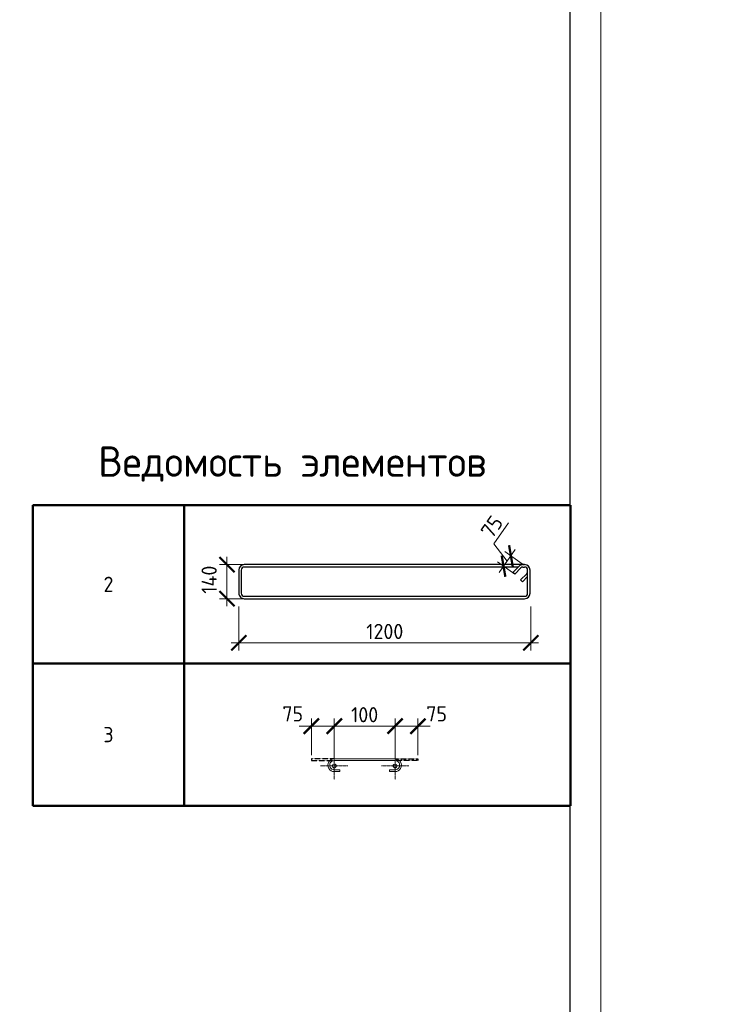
# Model space of a CAD drawing. Header units: millimetres. Extents: x 263826 to 1585445, y -423071 to 70137.
# Tile 239 of 256: x 575604 to 587301, y -130165 to -113984. Entities that reach past the tile are written whole.
import ezdxf

# ---------------------------------------------------------------- set-up
doc = ezdxf.new("R2010")
doc.units = ezdxf.units.MM
doc.linetypes.add('CENTER2', pattern=[28.575, 19.05, -3.175, 3.175, -3.175])
doc.linetypes.add('GOST2.303 4', pattern=[7, 5, -2, 0])
for name, color, linetype, lineweight in [('Арм_шпильки', 143, 'Continuous', 18), ('Выноски', 20, 'Continuous', 20), ('Осевая', 10, 'CENTER2', 20), ('подоснова', 151, 'Continuous', 5), ('поз.', 2, 'Continuous', 25), ('РАЗМЕРЫ', 1, 'Continuous', 9), ('ТОНКИЕ', 7, 'Continuous', 9)]:
    doc.layers.add(name, color=color, linetype=linetype, lineweight=lineweight)
doc.layers.add('ТОЛСТЫЕ_ОСНОВНЫЕ', color=6, linetype='Continuous')
doc.styles.add('GOST 2.304', font='CS_Gost2304.shx')
doc.styles.add('GOST-2.304_Type-B', font='GOST_Common.ttf')
doc.styles.add('ГОСТ', font='GOST_Common.ttf')
doc.dimstyles.new('мой', dxfattribs={"dimscale": 100, "dimtxt": 2.5, "dimasz": 2.5, "dimexe": 1.25, "dimexo": 0.625, "dimtad": 1, "dimdec": 0, "dimtxsty": 'GOST-2.304_Type-B', "dimblk": 'ARCHTICK', "dimcen": 2.5, "dimdle": 2, "dimaunit": 1, "dimadec": 1, "dimazin": 2, "dimtfac": 1, "dimtdec": 0, "dimtmove": 1, "dimatfit": 3, "dimfxl": 1, "dimtfill": 1, "dimlwd": -1, "dimlwe": -1, "dimarcsym": 0})
doc.dimstyles.new('мой 25', dxfattribs={"dimscale": 100, "dimtxt": 2.5, "dimasz": 2.5, "dimexe": 1.25, "dimexo": 0.625, "dimtad": 1, "dimdec": 0, "dimlfac": 0.5, "dimtxsty": 'GOST-2.304_Type-B', "dimblk": 'ARCHTICK', "dimcen": 2.5, "dimdle": 1.25, "dimaunit": 1, "dimadec": 1, "dimazin": 2, "dimtfac": 1, "dimtdec": 0, "dimtmove": 1, "dimatfit": 3, "dimfxl": 6, "dimfxlon": 1, "dimtfill": 1, "dimlwd": -1, "dimlwe": -1, "dimarcsym": 0})

# ---------------------------------------------------------------- blocks, each defined once
blk = doc.blocks.new('*T278')
at = {"layer": 'Выноски', "color": 0, "linetype": 'ByBlock', "lineweight": 50, "transparency": 16777216}
for p, q in [((0, 0), (8834, 0)), ((0, 0), (0, -4943)), ((2484, 0), (2484, -4943)), ((8834, 0), (8834, -4943)), ((0, -2606), (8834, -2606)), ((0, -4943), (8834, -4943))]:
    blk.add_line(p, q, dxfattribs=at)
at = {"layer": 'Выноски', "color": 0, "transparency": 16777216, "char_height": 250, "width": 2183.67, "attachment_point": 5, "style": 'GOST-2.304_Type-B'}
for s, insert in [('2', (1242, -1303)), ('3', (1242, -3774))]:
    blk.add_mtext(s, dxfattribs=dict(at, insert=insert))
blk = doc.blocks.new('*U57')
for p, q in [((-8, 0), (-7, 7.2)), ((-7, -7.2), (-8, 0)), ((-7, 7.2), (-4.2, 14)), ((-4.2, 14), (0.2, 19.8)), ((0.2, 19.8), (6, 24.2)), ((6, 24.2), (12.8, 27)), ((12.8, 27), (20, 28)), ((44, 28), (20, 28)), ((20, 20), (44, 20)), ((44, 20), (44, 28)), ((262.7, 28), (286.7, 28)), ((262.7, 20), (262.7, 28)), ((286.7, 20), (262.7, 20)), ((293.9, 27), (286.7, 28)), ((300.7, 24.2), (293.9, 27)), ((306.5, 19.8), (300.7, 24.2)), ((310.9, 14), (306.5, 19.8)), ((313.7, 7.2), (310.9, 14)), ((314.7, 0), (313.7, 7.2)), ((-4.2, -14), (-7, -7.2)), ((0.2, -19.8), (-4.2, -14)), ((6, -24.2), (0.2, -19.8)), ((12.8, -27), (6, -24.2)), ((20, -28), (12.8, -27)), ((20, -28), (286.7, -28)), ((286.7, -28), (293.9, -27)), ((293.9, -27), (300.7, -24.2)), ((300.7, -24.2), (306.5, -19.8)), ((306.5, -19.8), (310.9, -14)), ((310.9, -14), (313.7, -7.2)), ((313.7, -7.2), (314.7, 0))]:
    blk.add_line(p, q)
at = {"color": 0, "linetype": 'ByBlock', "lineweight": -2}
for p, q in [((0, 0), (0.7, 5.2)), ((0.7, 5.2), (2.7, 10)), ((2.7, 10), (5.9, 14.1)), ((5.9, 14.1), (10, 17.3)), ((10, 17.3), (14.8, 19.3)), ((14.8, 19.3), (20, 20)), ((291.8, 19.3), (286.7, 20)), ((296.7, 17.3), (291.8, 19.3)), ((300.8, 14.1), (296.7, 17.3)), ((304, 10), (300.8, 14.1)), ((306, 5.2), (304, 10)), ((306.7, 0), (306, 5.2)), ((0.7, -5.2), (0, 0)), ((2.7, -10), (0.7, -5.2)), ((5.9, -14.1), (2.7, -10)), ((10, -17.3), (5.9, -14.1)), ((14.8, -19.3), (10, -17.3)), ((20, -20), (14.8, -19.3)), ((20, -20), (286.7, -20)), ((286.7, -20), (291.8, -19.3)), ((291.8, -19.3), (296.7, -17.3)), ((296.7, -17.3), (300.8, -14.1)), ((300.8, -14.1), (304, -10)), ((304, -10), (306, -5.2)), ((306, -5.2), (306.7, 0))]:
    blk.add_line(p, q, dxfattribs=at)
at = {"style": 'GOST 2.304', "oblique": 15, "flags": 9}
for tag, p in [('ДИАМЕТР', (117.8, -62.2)), ('ДЛИНА', (118.1, -72.5)), ('ПОЗИЦИЯ', (118, -56.6)), ('КЛАСС', (118, -67.8)), ('МАССА', (118.7, -78.2))]:
    blk.add_attdef(tag, p, '', height=2.5, dxfattribs=at)
blk = doc.blocks.new('_ArchTick')
at = {"color": 0, "linetype": 'ByBlock', "const_width": 0.15}
blk.add_lwpolyline([(-0.5, -0.5), (0.5, 0.5)], dxfattribs=at)
blk = doc.blocks.new('*D279')
at = {"layer": 'DEFPOINTS', "color": 0, "lineweight": 0, "transparency": 16777216}
for p in [(581774, -125594), (580775, -126131), (581774, -126130)]:
    blk.add_point(p, dxfattribs=at)
at = {"layer": 'РАЗМЕРЫ', "color": 0, "linetype": 'Continuous', "transparency": 16777216}
for p, q in [((580775, -126068), (580775, -125469)), ((581774, -126068), (581774, -125469)), ((580575, -125594), (581974, -125594))]:
    blk.add_line(p, q, dxfattribs=at)
at = {"layer": 'РАЗМЕРЫ', "color": 0, "transparency": 16777216, "xscale": 250, "yscale": 250, "zscale": 250, "rotation": 180}
blk.add_blockref('_ArchTick', (580775, -125594), dxfattribs=at)
at = {"layer": 'РАЗМЕРЫ', "color": 0, "transparency": 16777216, "xscale": 250, "yscale": 250, "zscale": 250}
blk.add_blockref('_ArchTick', (581774, -125594), dxfattribs=at)
at = {"layer": 'РАЗМЕРЫ', "color": 0, "lineweight": 0, "transparency": 16777216, "insert": (581274, -125406), "char_height": 250, "attachment_point": 5, "style": 'GOST-2.304_Type-B', "bg_fill": 3, "box_fill_scale": 1.1, "bg_fill_color": 256, "bg_fill_true_color": 13158600, "bg_fill_transparency": 0}
blk.add_mtext('100', dxfattribs=at)
blk = doc.blocks.new('*D289')
at = {"layer": 'DEFPOINTS', "color": 0, "lineweight": 0, "transparency": 16777216}
for p in [(580398, -125594), (580398, -126130), (580775, -126131)]:
    blk.add_point(p, dxfattribs=at)
at = {"layer": 'РАЗМЕРЫ', "color": 0, "linetype": 'Continuous', "transparency": 16777216}
for p, q in [((580398, -126068), (580398, -125469)), ((580775, -126068), (580775, -125469)), ((580975, -125594), (580198, -125594))]:
    blk.add_line(p, q, dxfattribs=at)
at = {"layer": 'РАЗМЕРЫ', "color": 0, "transparency": 16777216, "xscale": 250, "yscale": 250, "zscale": 250}
blk.add_blockref('_ArchTick', (580775, -125594), dxfattribs=at)
at = {"layer": 'РАЗМЕРЫ', "color": 0, "lineweight": 0, "transparency": 16777216, "insert": (580092, -125392), "char_height": 250, "attachment_point": 5, "style": 'GOST-2.304_Type-B', "bg_fill": 3, "box_fill_scale": 1.1, "bg_fill_color": 256, "bg_fill_true_color": 13158600, "bg_fill_transparency": 0}
blk.add_mtext('75', dxfattribs=at)
at = {"layer": 'РАЗМЕРЫ', "color": 0, "transparency": 16777216, "xscale": 250, "yscale": 250, "zscale": 250, "rotation": 180}
blk.add_blockref('_ArchTick', (580398, -125594), dxfattribs=at)
blk = doc.blocks.new('*D290')
at = {"layer": 'DEFPOINTS', "color": 0, "lineweight": 0, "transparency": 16777216}
for p in [(582150, -125594), (581774, -126131), (582150, -126130)]:
    blk.add_point(p, dxfattribs=at)
at = {"layer": 'РАЗМЕРЫ', "color": 0, "linetype": 'Continuous', "transparency": 16777216}
for p, q in [((581774, -126068), (581774, -125469)), ((582150, -126068), (582150, -125469)), ((581574, -125594), (582350, -125594))]:
    blk.add_line(p, q, dxfattribs=at)
at = {"layer": 'РАЗМЕРЫ', "color": 0, "transparency": 16777216, "xscale": 250, "yscale": 250, "zscale": 250, "rotation": 180}
blk.add_blockref('_ArchTick', (581774, -125594), dxfattribs=at)
at = {"layer": 'РАЗМЕРЫ', "color": 0, "lineweight": 0, "transparency": 16777216, "insert": (582457, -125392), "char_height": 250, "attachment_point": 5, "style": 'GOST-2.304_Type-B', "bg_fill": 3, "box_fill_scale": 1.1, "bg_fill_color": 256, "bg_fill_true_color": 13158600, "bg_fill_transparency": 0}
blk.add_mtext('75', dxfattribs=at)
at = {"layer": 'РАЗМЕРЫ', "color": 0, "transparency": 16777216, "xscale": 250, "yscale": 250, "zscale": 250}
blk.add_blockref('_ArchTick', (582150, -125594), dxfattribs=at)
blk = doc.blocks.new('*U58')
at = {"color": 0, "linetype": 'ByBlock', "lineweight": -2}
for p, q in [((108.8, 1198.9), (12.5, 1198.9)), ((108.8, 1188.9), (12.5, 1188.9)), ((53.8, 1159.8), (28.3, 1185.2)), ((38.8, 1188.9), (60.9, 1166.9)), ((-10, 1176.4), (-10, 12.5)), ((-10, 1169.4), (-10, 1176.4)), ((22, 1128), (-3.4, 1153.5)), ((0, 1169.4), (0, 1176.4)), ((0, 1150.1), (0, 12.5)), ((3.7, 1160.6), (29.1, 1135.1)), ((60.9, 1166.9), (53.8, 1159.8)), ((121.3, 12.5), (121.3, 1176.4)), ((131.3, 12.5), (131.3, 1176.4)), ((29.1, 1135.1), (22, 1128)), ((12.5, 0), (108.8, 0)), ((12.5, -10), (108.8, -10))]:
    blk.add_line(p, q, dxfattribs=at)
for centre, radius, start, end in [((12.5, 1176.4), 22.5, 90, 180), ((12.5, 1176.4), 12.5, 90, 180), ((19.5, 1176.4), 12.5, 45, 90), ((108.8, 1176.4), 22.5, 0, 90), ((108.8, 1176.4), 12.5, 0, 90), ((12.5, 1169.4), 22.5, 180, 225), ((12.5, 1169.4), 12.5, 180, 225), ((12.5, 12.5), 22.5, 180, 270), ((12.5, 12.5), 12.5, 180, 270), ((108.8, 12.5), 12.5, 270, 0), ((108.8, 12.5), 22.5, 270, 0)]:
    blk.add_arc(centre, radius, start, end, dxfattribs=at)
at = {"style": 'GOST 2.304', "oblique": 15, "flags": 9}
for tag, p in [('ДИАМЕТР', (-52.8, -63)), ('КЛАСС', (-53, -68.7)), ('ДЛИНА', (-52.5, -73.8)), ('ПОЗИЦИЯ', (-52.3, -58)), ('МАССА', (-52.3, -78.3))]:
    blk.add_attdef(tag, p, '', height=2.5, dxfattribs=at)
blk = doc.blocks.new('*D281')
at = {"layer": 'DEFPOINTS', "color": 0, "lineweight": 0, "transparency": 16777216}
for p in [(579206, -123271), (584005, -123409), (579206, -124225)]:
    blk.add_point(p, dxfattribs=at)
at = {"layer": 'РАЗМЕРЫ', "color": 0, "linetype": 'Continuous', "transparency": 16777216}
for p, q in [((579206, -123625), (579206, -124350)), ((584005, -123625), (584005, -124350)), ((584130, -124225), (579081, -124225))]:
    blk.add_line(p, q, dxfattribs=at)
at = {"layer": 'РАЗМЕРЫ', "color": 0, "transparency": 16777216, "xscale": 250, "yscale": 250, "zscale": 250, "rotation": 180}
blk.add_blockref('_ArchTick', (579206, -124225), dxfattribs=at)
at = {"layer": 'РАЗМЕРЫ', "color": 0, "transparency": 16777216, "xscale": 250, "yscale": 250, "zscale": 250}
blk.add_blockref('_ArchTick', (584005, -124225), dxfattribs=at)
at = {"layer": 'РАЗМЕРЫ', "color": 0, "lineweight": 0, "transparency": 16777216, "insert": (581605, -124038), "char_height": 250, "attachment_point": 5, "style": 'GOST-2.304_Type-B', "bg_fill": 3, "box_fill_scale": 1.1, "bg_fill_color": 256, "bg_fill_true_color": 13158600, "bg_fill_transparency": 0}
blk.add_mtext('1200', dxfattribs=at)
blk = doc.blocks.new('*D294')
at = {"layer": 'DEFPOINTS', "color": 0, "lineweight": 0, "transparency": 16777216}
for p in [(579011, -122939), (580521, -122939), (580175, -123499)]:
    blk.add_point(p, dxfattribs=at)
at = {"layer": 'РАЗМЕРЫ', "color": 0, "linetype": 'Continuous', "transparency": 16777216}
for p, q in [((579611, -122939), (578886, -122939)), ((579011, -123624), (579011, -122814)), ((579611, -123499), (578886, -123499))]:
    blk.add_line(p, q, dxfattribs=at)
at = {"layer": 'РАЗМЕРЫ', "color": 0, "lineweight": 0, "transparency": 16777216, "insert": (578718, -123187), "char_height": 250, "attachment_point": 5, "rotation": 90, "style": 'GOST-2.304_Type-B', "bg_fill": 3, "box_fill_scale": 1.1, "bg_fill_color": 256, "bg_fill_true_color": 13158600, "bg_fill_transparency": 0}
blk.add_mtext('140', dxfattribs=at)
at = {"layer": 'РАЗМЕРЫ', "color": 0, "transparency": 16777216, "xscale": 250, "yscale": 250, "zscale": 250}
for p, rotation in [((579011, -122939), 90), ((579011, -123499), 270)]:
    blk.add_blockref('_ArchTick', p, dxfattribs=dict(at, rotation=rotation))
blk = doc.blocks.new('*U46')
at = {"layer": 'ТОЛСТЫЕ_ОСНОВНЫЕ', "color": 6}
blk.add_lwpolyline([(20, 5), (415, 5), (415, 292), (20, 292)], close=True, dxfattribs=at)
at = {"layer": 'ТОНКИЕ'}
blk.add_lwpolyline([(0, 0), (420, 0), (420, 297), (0, 297)], close=True, dxfattribs=at)
blk = doc.blocks.new('*D1695')
at = {"layer": 'DEFPOINTS', "color": 0, "lineweight": 0, "transparency": 16777216}
for p in [(583678, -122795), (583915, -122963), (583794, -123133)]:
    blk.add_point(p, dxfattribs=at)
at = {"layer": 'РАЗМЕРЫ', "color": 0, "linetype": 'Continuous', "transparency": 16777216}
for p, q in [((583396, -122598), (583641, -122252)), ((583617, -122881), (583396, -122598)), ((583485, -123068), (583750, -122693)), ((583864, -122927), (583576, -122723)), ((583743, -123097), (583455, -122894))]:
    blk.add_line(p, q, dxfattribs=at)
at = {"layer": 'РАЗМЕРЫ', "color": 0, "transparency": 16777216, "xscale": 250, "yscale": 250, "zscale": 250}
for p, rotation in [((583678, -122795), 54.78306431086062), ((583557, -122966), 234.7830643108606)]:
    blk.add_blockref('_ArchTick', p, dxfattribs=dict(at, rotation=rotation))
at = {"layer": 'РАЗМЕРЫ', "color": 0, "transparency": 16777216, "insert": (583365, -122317), "char_height": 250, "attachment_point": 5, "rotation": 54.7831, "style": 'GOST-2.304_Type-B', "bg_fill": 3, "box_fill_scale": 1.1, "bg_fill_color": 256, "bg_fill_true_color": 13158600, "bg_fill_transparency": 0}
blk.add_mtext('75', dxfattribs=at)

msp = doc.modelspace()

# ---------------------------------------------------------------- linework, layer by layer
at = {"layer": 'Осевая', "ltscale": 0.1}
for p, q in [((580998.64567, -126246.7717, 3100), (580550.37667, -126246.7717, 3100)), ((581998.5884, -126246.7717, 3100), (581550.3194, -126246.7717, 3100))]:
    msp.add_line(p, q, dxfattribs=at)
at = {"layer": 'подоснова'}
for centre in [(580774.51117, -126246.7717, 3100), (581774.4539, -126246.7717, 3100)]:
    msp.add_circle(centre, 31.98713, dxfattribs=at)

# ---------------------------------------------------------------- block references
msp.add_blockref('*T278', (575821.1116, -121959.84448, 3100))
at = {"lineweight": 30, "xscale": 3.959999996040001, "yscale": 3.959999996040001, "zscale": 3.959999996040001, "rotation": 269.9999999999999}
msp.add_blockref('*U58', (579245.35741, -122978.92409, 3100), dxfattribs=at)
at = {"layer": 'Арм_шпильки', "color": 3, "xscale": 3.75, "yscale": 3.75, "zscale": 3.75, "rotation": 180}
msp.add_blockref('*U57', (581849.48253, -126235.1522, 3100), dxfattribs=at)

# ---------------------------------------------------------------- texts
at = {"layer": 'РАЗМЕРЫ', "insert": (580086.07459, -121286.32638, 3100), "char_height": 500, "attachment_point": 5, "style": 'GOST-2.304_Type-B'}
msp.add_mtext_dynamic_manual_height_columns('{\\C0;Ведомость элементов}', width=15225.2271462, gutter_width=15, heights=[0], dxfattribs=at)

# ---------------------------------------------------------------- next in the draw order: dimensions: what is measured, and where the dimension line sits
at = {"layer": 'РАЗМЕРЫ', "color": 146, "lineweight": 0, "true_color": 0x006272}
dim = msp.add_linear_dim(base=(579205.75741, -124225.4548, 3100), p1=(584004.94467, -123409.10726, 3100), p2=(579205.75741, -123271.10516, 3100), dimstyle='мой 25', override={"dimlfac": 0.25}, dxfattribs=at)
dim.commit()
dim.dimension.update_dxf_attribs({"geometry": '*D281', "text_midpoint": (581605.35104, -124037.9548, 3100)})
dim = msp.add_linear_dim(base=(581774.48253, -125593.621, 3100), p1=(580774.51117, -126130.90842, 3100), p2=(581774.48253, -126130.1522, 3100), text='100', dimstyle='мой', dxfattribs=at)
dim.commit()
dim.dimension.update_dxf_attribs({"geometry": '*D279', "text_midpoint": (581274.49685, -125406.121, 3100)})

# ---------------------------------------------------------------- next in the draw order: linework, layer by layer
at = {"layer": 'поз.', "linetype": 'GOST2.303 4', "ltscale": 0.4, "elevation": 3100}
for points in [[(580774.48253, -126130.1522), (580398.48253, -126130.1522), (580398.48253, -126160.1522), (580773.20476, -126160.32043)], [(581774.48253, -126130.1522), (582150.48253, -126130.1522), (582150.48253, -126160.1522), (581775.76031, -126160.32043)]]:
    msp.add_lwpolyline(points, dxfattribs=at)

# ---------------------------------------------------------------- next in the draw order: dimensions: what is measured, and where the dimension line sits
at = {"layer": 'РАЗМЕРЫ', "color": 146, "lineweight": 0}
dim = msp.add_linear_dim(base=(579011.13326, -122939.32409, 3100), p1=(580175.08093, -123498.71571, 3100), p2=(580520.81803, -122939.32409, 3100), angle=90, dimstyle='мой 25', override={"dimlfac": 0.25}, dxfattribs=at)
dim.commit()
dim.dimension.update_dxf_attribs({"geometry": '*D294', "text_midpoint": (578905.96897, -123187.47061, 3100), "dimtype": 160})

# ---------------------------------------------------------------- next in the draw order: dimensions: what is measured, and where the dimension line sits
dim = msp.add_linear_dim(base=(580398.48253, -125593.621, 3100), p1=(580774.51117, -126130.90842, 3100), p2=(580398.48253, -126130.1522, 3100), text='75', dimstyle='мой', dxfattribs=at)
dim.commit()
dim.dimension.update_dxf_attribs({"geometry": '*D289', "text_midpoint": (580091.63912, -125579.36921, 3100), "dimtype": 160})
dim = msp.add_linear_dim(base=(582150.48253, -125593.621, 3100), p1=(581774.4539, -126130.90842, 3100), p2=(582150.48253, -126130.1522, 3100), angle=180, text='75', dimstyle='мой', dxfattribs=at)
dim.commit()
dim.dimension.update_dxf_attribs({"geometry": '*D290', "text_midpoint": (582457.32595, -125579.36921, 3100), "dimtype": 160})

# ---------------------------------------------------------------- next in the draw order: linework, layer by layer
at = {"layer": 'Осевая', "ltscale": 0.1}
for p, q in [((580774.51117, -126022.6372, 3100), (580774.51117, -126470.90621, 3100)), ((581774.4539, -126022.6372, 3100), (581774.4539, -126470.90621, 3100))]:
    msp.add_line(p, q, dxfattribs=at)

# ---------------------------------------------------------------- next in the draw order: block references
at = {"xscale": 100, "yscale": 100, "zscale": 100}
msp.add_blockref('*U46', (543154.78314, -140202.71786, 3100), dxfattribs=at)

# ---------------------------------------------------------------- next in the draw order: texts
at = {"layer": 'Выноски'}
note = msp.add_mtext_static_columns([''] * 2, width=18679.7309208, gutter_width=20.19117, height=0, dxfattribs=dict(at, insert=(415001.40784, -101131.04754), char_height=250, attachment_point=1, style='ГОСТ'))
for column, words in zip([note] + note.columns.linked_columns, ['\\pi1500;{\\H2x;Общие указания:}\\P1.^IРабочая документация разработана в соответствии с заданием на проектирование, требованиями {\\H3x; }действующих технических регламентов, стандартов, сводов правил и других документов, содержащих установленные {\\H1.16667x; }требования.{\\H1.77778x; }\\P2.^IРабочая документация выполнена в соответствии со следующими нормативными и техническими {\\H1.57407x; }документами:{\\H1.64198x; }\\P-^IСП 20.13330.2016 "Нагрузки и воздействия";{\\H1.61934x; }\\P-^IСП 63.13330.2018 "Бетонные и железобетонные конструкции. Основные положения";{\\H1.62689x; }\\P-^IСП 70.13330.2012 "Несущие и ограждающие конструкции".{\\H1.62437x; }\\P4.^IЗа относительную отметку 0,000 принята отметка чистого пола первого этажа, соответствующая {\\H1.62521x; }абсолютной отметке 648,00 в Балтийской системе высот.{\\H1.62493x; }\\P{\\fISOCPEUR|b0|i0|c204|p34;5.^IПеречень видов работ, для которых необходимо составлять акты освидетельствования скрытых \\H1.62502x; \\H0.61538x;работ:\\H1.62499x; \\H0.61539x;\\P-^Iсоответствие арматуры (длина, диаметры, распределение по площади элементов, количество и т.д.), \\H1.725x; \\H0.57971x;закладных деталей рабочим чертежам;\\H1.67917x; \\H0.59553x;\\P-^Iустройство и армирование монолитных стен;\\H1.60694x; \\H0.6223x;\\P-^Iосвидетельствование опалубки перед бетонированием;\\H1.63102x; \\H0.61311x;\\P-^Iотбор контрольных проб бетона;\\H1.62299x; \\H0.61615x;\\P-^Iсоответствие законченных железобетонных конструкций проекту с отображением качества работ;\\H1.62567x; \\H0.61513x;\\P-^Iустройство монолитных конструкций, выполняемых в зимнее время;\\H1.62478x; \\H0.61547x;\\P\\fISOCPEUR|b0|i0|c0|p34;6.^I\\fISOCPEUR|b0|i0|c204|p34;Запрещается выполнение последующих работ при отсутствии актов освидетельствования \\H1.62507x; \\H0.61536x;предшествующих скрытых работ во всех случаях.\\H1.62498x; \\H0.61539x;\\P\\fISOCPEUR|b0|i0|c0|p34;7.^I\\fISOCPEUR|b0|i0|c204|p34;Арматура класса А240 и А500С по ГОСТ 34028-2016, материал монолитных конструкций - бетон \\H1.62501x; \\H0.61538x;тяжелый класса В25 по ГОСТ 26633-2015.\\H1.625x; \\H0.61539x;\\P\\fISOCPEUR|b0|i0|c0|p34;8.^I\\fISOCPEUR|b0|i0|c204|p34;Работы по бетонированию монолитных конструкций вести в соответствии со СП 70.13330.2012 \\H1.625x; \\H0.61538x;"Несущие и ограждающие конструкции".\\H1.625x; \\H0.61538x;\\P\\fISOCPEUR|b0|i0|c0|p34;9.^I\\fISOCPEUR|b0|i0|c204|p34;Все строительно-монтажные работы необходимо выполнять в соответствии со СНиП 12-03-2001 \\H1.625x; \\H0.61538x;"Безопасность труда в строительстве. Часть 1. Общие требования.", Безопасность труда в строительстве. Часть \\H1.625x; \\H0.61538x;2. Строительное производство". Строительство здания должно производиться в соответствии с проектом \\H1.625x; \\H0.61538x;производства работ (ППР).\\H1.725x; \\H0.57971x;\\P\\fISOCPEUR|b0|i0|c0|p34;10.^I\\fISOCPEUR|b0|i0|c204|p34;При отсутствии ППР производство строительно-монтажных работ запрещается.\\H1.67917x; \\H0.59553x;\\P\\fISOCPEUR|b0|i0|c0|p34;11.^I\\fISOCPEUR|b0|i0|c204|p34;Бетон следует укладывать в бетонные конструкции горизонтальными слоями одинаковой толщины без \\H1.60694x; \\H0.6223x;разрывов, с последовательным направлением укладки в одну сторону во всех слоях.\\H1.63102x; \\H0.61311x;\\P\\fISOCPEUR|b0|i0|c0|p34;12.^I\\fISOCPEUR|b0|i0|c204|p34;В начальный период твердения бетон необходимо защищать от попадания атмосферных осадков или \\H1.62299x; \\H0.61615x;потерь влаги.\\H1.62567x; \\H0.61513x;\\P\\fISOCPEUR|b0|i0|c0|p34;13.^I\\fISOCPEUR|b0|i0|c204|p34;Уход за свежеуложенным бетоном начинать сразу после укладки бетонной смеси и осуществлять до \\H1.62478x; \\H0.61547x;достижения прочности бетона не менее 70% от проектной.\\H1.62507x; \\H0.61536x;\\P\\fISOCPEUR|b0|i0|c0|p34;14.^I\\fISOCPEUR|b0|i0|c204|p34;Проект рассчитан на производство работ в период положительных температур. В случае выполнения \\H1.62498x; \\H0.61539x;работ при отрицательных температурах необходимо выполнять требования СНиП часть 3 по производству работ \\H1.62501x; \\H0.61538x;и ППР.\\H1.625x; \\H0.61539x;\\P\\fISOCPEUR|b0|i0|c0|p34;15.^I\\fISOCPEUR|b0|i0|c204|p34;При минимальной температуре воздуха до минус 15°С допускается:\\H1.625x; \\H0.61538x;\\P-^Iвыдерживание бетона в конструкции методом термоса, при предварительном разогреве бетонной \\H1.625x; \\H0.61538x;смеси, \\H1.625x; \\H0.61538x;\\P-^Iфорсированный электроразогрев бетона в конструкции с повторным уплотнением.\\H1.625x; \\H0.61538x;\\PПри минимальной температуре воздуха до минус 25°С допускается:\\H1.625x; \\H0.61538x;\\P-^Iобогрев бетона в греющей опалубке с помощью низкотемпературных электронагревателей,\\H1.625x; \\H0.61538x;\\P-^Iэлектродный сквозной прогреб бетона,\\H1.625x; \\H0.61538x;\\P-^Iэлектрообогрев с помощью греющего провода.\\H1.625x; \\H0.61538x;\\P}16.^IЗаполнителем для бетона служит щебень твердых пород, наибольшая фракция щебня не должна превышать {\\H1.625x; }40мм.{\\H1.625x; }\\P17.^IВ процессе бетонирования обеспечить соблюдение защитных слоев и мест положения рабочей арматуры {\\H1.625x; }согласно проекту. Величина защитного слоя продольной рабочей арматуры у боковых граней стен монолитных {\\H1.625x; }участков должны быть не менее 20мм и не менее диаметра продольной рабочей арматуры конструкции, величина {\\H1.625x; }защитного слоя поперечной арматуры - не менее 10мм. {\\H1.625x; }\\P\\pi0;             18.Крестовые соединения стержней продольной и поперечной арматуры, соединение стержней продольной {\\H1.625x; }арматуры по длине выполнить вязкой отожженой проволокой диаметром 2,0-3,0мм.{\\H1.625x; }\\P\\pi1500;{\\H1.625x; }', '']):
    column.text = words

# ---------------------------------------------------------------- next in the draw order: dimensions: what is measured, and where the dimension line sits
at = {"layer": 'РАЗМЕРЫ', "color": 146, "true_color": 0x006272}
dim = msp.add_aligned_dim(p1=(583794.32602, -123133.45776), p2=(583914.9498, -122962.5699), distance=290.31811, text='75', dimstyle='мой 25', override={"dimlfac": 0.25}, dxfattribs=at)
dim.commit()
dim.dimension.update_dxf_attribs({"geometry": '*D1695', "text_midpoint": (583278.94933, -122438.92561)})

doc.saveas('drawing.dxf')
